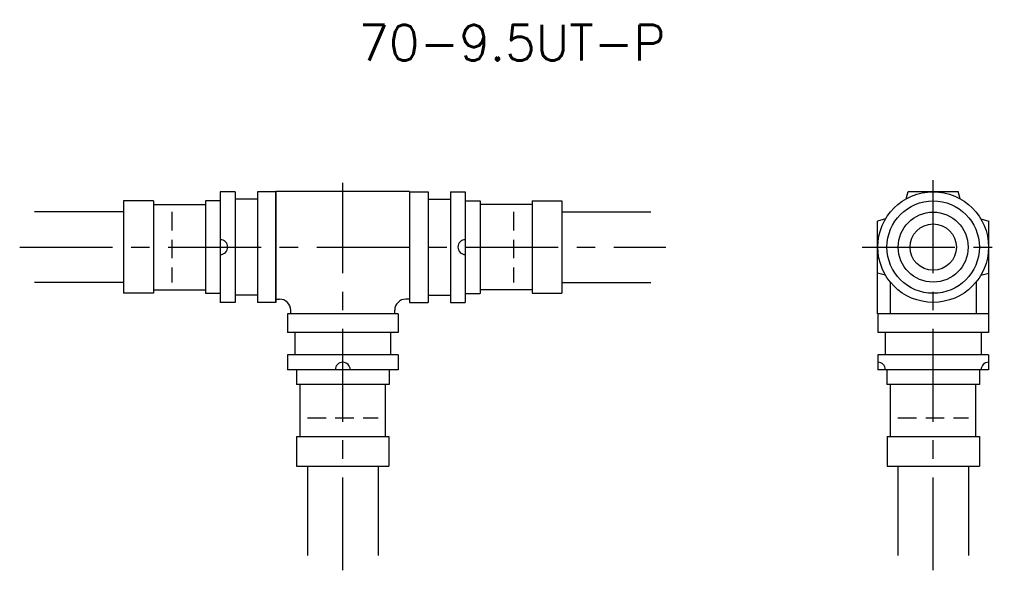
# Model space of a CAD drawing. Header units: millimetres. Extents: x 77 to 210, y 56 to 131.
import ezdxf
from ezdxf.enums import TextEntityAlignment as Align

# ---------------------------------------------------------------- set-up
doc = ezdxf.new("R2010")
doc.units = ezdxf.units.MM
doc.header["$LTSCALE"] = 10
doc.linetypes.add('CENTER', pattern=[2, 1.25, -0.25, 0.25, -0.25])
doc.linetypes.add('HIDDEN', pattern=[0.375, 0.25, -0.125])
doc.layers.get('0').update_dxf_attribs({"linetype": 'CONTINUOUS'})
for name, color, linetype in [('HOJO', 4, 'CONTINUOUS'), ('L-CENTER', 1, 'CENTER'), ('L-HIDDEN', 3, 'HIDDEN')]:
    doc.layers.add(name, color=color, linetype=linetype)
doc.styles.add('BIGFONT', font='txt', dxfattribs={"bigfont": 'bigfont'})

msp = doc.modelspace()

# ---------------------------------------------------------------- linework, layer by layer
for p, q in [((106, 107.45), (104, 107.45)), ((104, 107.45), (104, 92.55)), ((106, 107.45), (106, 92.55)), ((111.5, 107.45), (109, 107.45)), ((109, 107.45), (109, 92.55)), ((111.5, 92.55), (111.5, 107.5)), ((129.5, 107.5), (111.5, 107.5)), ((111.5, 107.45), (111.5, 92.55)), ((129.5, 107.5), (129.5, 92.55)), ((129.5, 107.45), (132, 107.45)), ((132, 107.45), (132, 92.55)), ((135, 107.45), (137, 107.45)), ((135, 107.45), (135, 92.55)), ((137, 107.45), (137, 92.55)), ((196.37, 106.5), (196.63, 107.5)), ((196.63, 107.5), (203.37, 107.5)), ((203.63, 106.5), (203.37, 107.5)), ((91, 106.21), (91, 93.78)), ((95, 106.21), (91, 106.21)), ((95, 106.21), (95, 93.78)), ((104, 106.25), (102, 106.25)), ((102, 106.25), (102, 93.75)), ((109, 106.45), (106, 106.45)), ((132, 106.45), (135, 106.45)), ((137, 106.25), (139, 106.25)), ((139, 106.25), (139, 93.75)), ((146, 106.21), (146, 93.78)), ((146, 106.21), (150, 106.21)), ((150, 106.21), (150, 93.78)), ((95, 105.74), (102, 105.74)), ((146, 105.74), (139, 105.74)), ((193.59, 103.79), (192.5, 103.5)), ((192.5, 91), (192.5, 103.5)), ((206.41, 103.79), (207.5, 103.5)), ((207.5, 91), (207.5, 103.5)), ((193.59, 96.21), (192.5, 96.5)), ((206.41, 96.21), (207.5, 96.5)), ((95, 94.26), (102, 94.26)), ((146, 94.26), (139, 94.26)), ((194.23, 95.29), (194.23, 91)), ((205.77, 95.29), (205.77, 91)), ((95, 93.78), (91, 93.78)), ((104, 93.75), (102, 93.75)), ((109, 93.55), (106, 93.55)), ((111.5, 93), (112, 93)), ((129.5, 93), (129, 93)), ((132, 93.55), (135, 93.55)), ((137, 93.75), (139, 93.75)), ((146, 93.78), (150, 93.78)), ((106, 92.55), (104, 92.55)), ((111.5, 92.55), (109, 92.55)), ((113.5, 91), (113.5, 91.5)), ((127.5, 91), (127.5, 91.5)), ((129.5, 92.55), (132, 92.55)), ((135, 92.55), (137, 92.55)), ((127.95, 91), (113.05, 91)), ((113.05, 91), (113.05, 88.5)), ((127.95, 91), (127.95, 88.5)), ((192.55, 91), (192.55, 88.5)), ((207.45, 91), (192.55, 91)), ((207.45, 91), (207.45, 88.5)), ((127.95, 88.5), (113.05, 88.5)), ((114.05, 88.5), (114.05, 85.5)), ((126.95, 88.5), (126.95, 85.5)), ((207.45, 88.5), (192.55, 88.5)), ((193.55, 88.5), (193.55, 85.5)), ((206.45, 88.5), (206.45, 85.5)), ((127.95, 85.5), (113.05, 85.5)), ((113.05, 85.5), (113.05, 83.5)), ((127.95, 85.5), (127.95, 83.5)), ((207.45, 85.5), (192.55, 85.5)), ((192.55, 85.5), (192.55, 83.5)), ((207.45, 85.5), (207.45, 83.5)), ((127.95, 83.5), (113.05, 83.5)), ((114.25, 83.5), (114.25, 81.5)), ((126.75, 83.5), (126.75, 81.5)), ((207.45, 83.5), (192.55, 83.5)), ((193.75, 83.5), (193.75, 81.5)), ((206.25, 83.5), (206.25, 81.5)), ((126.75, 81.5), (114.25, 81.5)), ((114.76, 74.5), (114.76, 81.5)), ((126.24, 74.5), (126.24, 81.5)), ((206.25, 81.5), (193.75, 81.5)), ((194.26, 74.5), (194.26, 81.5)), ((205.74, 74.5), (205.74, 81.5)), ((114.29, 74.5), (126.72, 74.5)), ((114.29, 74.5), (114.29, 70.5)), ((126.72, 74.5), (126.72, 70.5)), ((193.79, 74.5), (206.22, 74.5)), ((193.79, 74.5), (193.79, 70.5)), ((206.22, 74.5), (206.22, 70.5)), ((114.29, 70.5), (126.72, 70.5)), ((193.79, 70.5), (206.22, 70.5))]:
    msp.add_line(p, q)
for radius in [7.45, 4.71, 3.12]:
    msp.add_circle((200, 100), radius)
at = {"ltscale": 2}
msp.add_circle((200, 100), 6.22, dxfattribs=at)
for centre, radius, start, end in [((104, 100), 1, 270, 90), ((137, 100), 1, 90, 270), ((112, 91.5), 1.5, 0, 90), ((129, 91.5), 1.5, 90, 180), ((120.5, 83.5), 1, 0, 180), ((192.55, 83.5), 1, 0, 90), ((207.45, 83.5), 1, 90, 180)]:
    msp.add_arc(centre, radius, start, end)
at = {"layer": 'HOJO'}
for p, q in [((91, 104.76), (79, 104.76)), ((150, 104.76), (162, 104.76)), ((91, 95.23), (79, 95.23)), ((150, 95.23), (162, 95.23)), ((115.74, 70.5), (115.74, 58.5)), ((125.27, 70.5), (125.27, 58.5)), ((195.24, 70.5), (195.24, 58.5)), ((204.77, 70.5), (204.77, 58.5))]:
    msp.add_line(p, q, dxfattribs=at)
at = {"layer": 'L-CENTER'}
for p, q in [((200, 56.5), (200, 109.58)), ((120.5, 56.5), (120.5, 108.67)), ((77, 100), (164, 100)), ((190.42, 100), (209.58, 100))]:
    msp.add_line(p, q, dxfattribs=at)
at = {"layer": 'L-HIDDEN'}
for p, q in [((97.5, 104.75), (97.5, 95.25)), ((143.5, 104.75), (143.5, 95.25)), ((115.75, 77), (125.25, 77)), ((195.25, 77), (204.75, 77))]:
    msp.add_line(p, q, dxfattribs=at)

# ---------------------------------------------------------------- texts
at = {"layer": 'HOJO', "style": 'BIGFONT'}
msp.add_text('70-9.5UT-P', height=4.8, dxfattribs=at).set_placement((143.29, 127.5), align=Align.MIDDLE)

doc.saveas('drawing.dxf')
